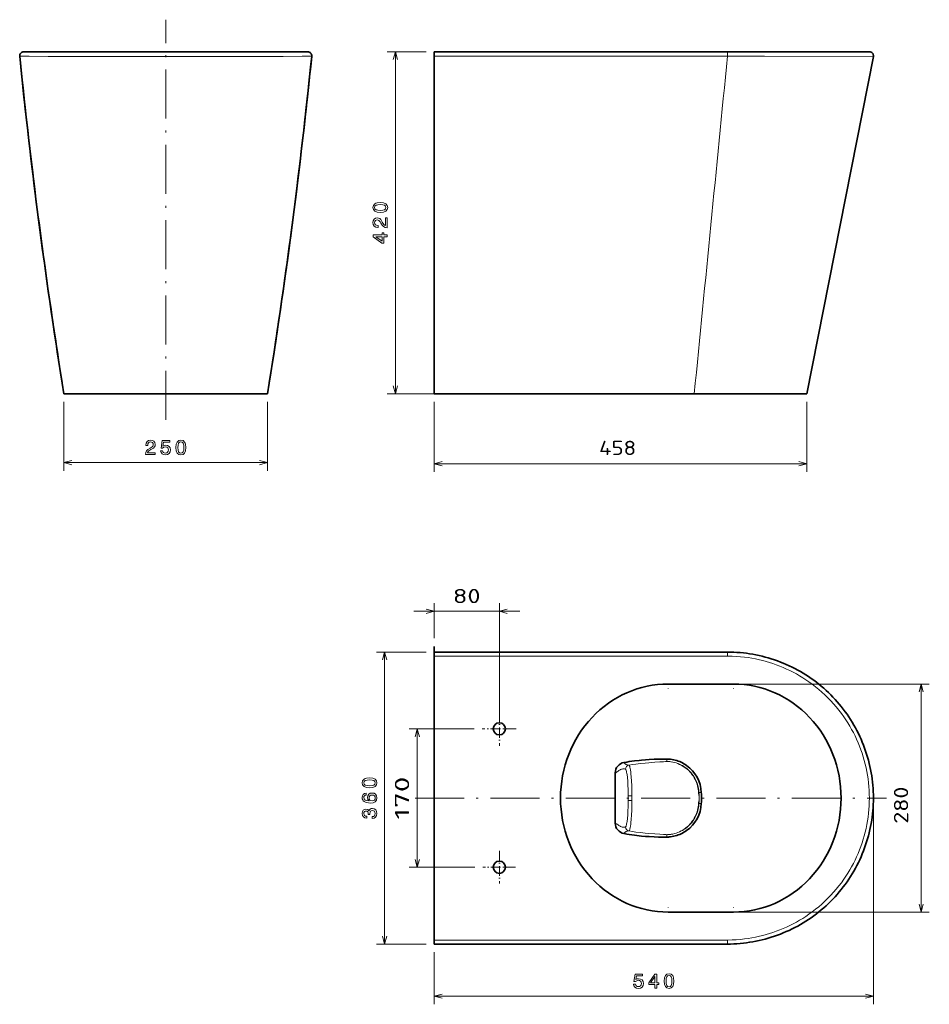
# Model space of a CAD drawing. Extents: x 13 to 237, y 56 to 298.
import ezdxf
from ezdxf.enums import TextEntityAlignment as Align

# ---------------------------------------------------------------- set-up
doc = ezdxf.new("R2010")
doc.units = 0
doc.linetypes.add('DASHDOT', pattern=[18.5, 12, -3, 0.5, -3])
doc.layers.get('0').update_dxf_attribs({"lineweight": 13})
doc.styles.get("Standard").update_dxf_attribs({"font": 'isocp.shx'})

# ---------------------------------------------------------------- blocks, each defined once
blk = doc.blocks.new('BLOCK5')
at = {"color": 7, "lineweight": 13}
for p, q in [((180.59, 134.75), (232.3, 134.75)), ((230.3, 78.75), (230.3, 134.75)), ((180.59, 78.75), (232.3, 78.75))]:
    blk.add_line(p, q, dxfattribs=at)
for points in [[(230.82, 132.82), (230.3, 134.75), (229.78, 132.82)], [(229.78, 80.68), (230.3, 78.75), (230.82, 80.68)]]:
    blk.add_lwpolyline(points, dxfattribs=at)
blk.add_text('280', height=3.5, rotation=90, dxfattribs=at).set_placement((227.11, 100.45), (227.11, 109.56), align=Align.FIT)
blk = doc.blocks.new('BLOCK6')
at = {"color": 7, "lineweight": 13, "ltscale": 0.429965}
for p, q in [((110.7, 204.05), (110.7, 186.85)), ((202.2, 204.05), (202.2, 186.85))]:
    blk.add_line(p, q, dxfattribs=at)
at = {"color": 7, "lineweight": 13}
blk.add_line((110.7, 188.85), (202.2, 188.85), dxfattribs=at)
for points in [[(112.63, 189.37), (110.7, 188.85), (112.63, 188.33)], [(200.26, 188.33), (202.2, 188.85), (200.26, 189.37)]]:
    blk.add_lwpolyline(points, dxfattribs=at)
blk.add_text('458', height=3.5, dxfattribs=at).set_placement((151.19, 190.99), (160.3, 190.99), align=Align.FIT)
blk = doc.blocks.new('BLOCK7')
at = {"color": 7, "lineweight": 13}
for p, q in [((105.7, 152.61), (131.7, 152.61)), ((126.7, 125.75), (126.7, 154.61))]:
    blk.add_line(p, q, dxfattribs=at)
at = {"color": 7, "lineweight": 13, "ltscale": 0.215312}
blk.add_line((110.7, 146), (110.7, 154.61), dxfattribs=at)
at = {"color": 7, "lineweight": 13}
for points in [[(108.77, 152.09), (110.7, 152.61), (108.77, 153.13)], [(128.63, 153.13), (126.7, 152.61), (128.63, 152.09)]]:
    blk.add_lwpolyline(points, dxfattribs=at)
blk.add_text('80', height=3.5, dxfattribs=at).set_placement((115.31, 154.61), (122.08, 154.61), align=Align.FIT)
blk = doc.blocks.new('BLOCK8')
at = {"color": 7, "lineweight": 13, "ltscale": 0.399254}
blk.add_line((120.52, 123.75), (104.55, 123.75), dxfattribs=at)
at = {"color": 7, "lineweight": 13}
blk.add_line((106.55, 89.75), (106.55, 123.75), dxfattribs=at)
at = {"color": 7, "lineweight": 13, "ltscale": 0.403227}
blk.add_line((120.68, 89.75), (104.55, 89.75), dxfattribs=at)
at = {"color": 7, "lineweight": 13}
for points in [[(107.07, 121.82), (106.55, 123.75), (106.04, 121.82)], [(106.04, 91.68), (106.55, 89.75), (107.07, 91.68)]]:
    blk.add_lwpolyline(points, dxfattribs=at)
blk.add_text('170', height=3.5, rotation=90, dxfattribs=at).set_placement((104.55, 101.5), (104.55, 112.01), align=Align.FIT)
blk = doc.blocks.new('BLOCK9')
at = {"color": 7, "linetype": 'DASHDOT', "lineweight": 13, "ltscale": 0.208743}
for p, q in [((126.7, 127.93), (126.7, 119.58)), ((130.87, 123.75), (122.52, 123.75))]:
    blk.add_line(p, q, dxfattribs=at)
blk = doc.blocks.new('BLOCK10')
at = {"color": 7, "linetype": 'DASHDOT', "lineweight": 13, "ltscale": 0.200797}
for p, q in [((126.7, 93.77), (126.7, 85.74)), ((130.71, 89.75), (122.68, 89.75))]:
    blk.add_line(p, q, dxfattribs=at)

msp = doc.modelspace()

# ---------------------------------------------------------------- linework, layer by layer
at = {"color": 7, "linetype": 'DASHDOT', "lineweight": 13}
for p, q in [((49.16, 199.66), (49.16, 297.9)), ((110.43, 106.75), (226.18, 106.75))]:
    msp.add_line(p, q, dxfattribs=at)
at = {"color": 7, "lineweight": 35}
for p, q in [((49.16, 290.05), (14.3, 290.05)), ((49.16, 290.05), (84.02, 290.05)), ((115.1, 206.05), (115.1, 288.95)), ((187.13, 290.05), (124.8, 290.05)), ((221.98, 290.05), (187.13, 290.05)), ((206.6, 206.05), (222.96, 288.86)), ((74.16, 206.05), (24.16, 206.05)), ((49.16, 206.05), (24.16, 206.05)), ((49.16, 206.05), (74.16, 206.05)), ((115.1, 206.05), (206.6, 206.05)), ((115.1, 109.14), (115.1, 144)), ((115.1, 142.61), (115.1, 70.89)), ((124.8, 142.61), (187.13, 142.61)), ((115.1, 106.75), (115.1, 71.89)), ((124.8, 70.89), (187.13, 70.89))]:
    msp.add_line(p, q, dxfattribs=at)
at = {"color": 7, "lineweight": 35, "ltscale": 0.000132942}
msp.add_line((21.16, 290.05), (21.16, 290.05), dxfattribs=at)
at = {"color": 7, "lineweight": 35, "ltscale": 0.000133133}
msp.add_line((77.16, 290.05), (77.16, 290.05), dxfattribs=at)
at = {"color": 7, "lineweight": 13, "ltscale": 0.238115}
msp.add_line((113.1, 290.05), (103.58, 290.05), dxfattribs=at)
at = {"color": 7, "lineweight": 13}
for p, q in [((105.58, 206.05), (105.58, 290.05)), ((187.13, 288.95), (124.8, 288.95)), ((24.16, 189.12), (74.16, 189.12)), ((102.93, 70.89), (102.93, 142.61)), ((187.13, 141.61), (124.8, 141.61)), ((222.98, 104.75), (222.98, 56.1)), ((187.13, 71.89), (124.8, 71.89)), ((115.1, 58.1), (222.98, 58.1))]:
    msp.add_line(p, q, dxfattribs=at)
at = {"color": 7, "lineweight": 35, "ltscale": 0.24245}
for p, q in [((124.8, 290.05), (115.1, 290.05)), ((115.1, 142.61), (124.8, 142.61)), ((115.1, 70.89), (124.8, 70.89))]:
    msp.add_line(p, q, dxfattribs=at)
at = {"color": 7, "lineweight": 35, "ltscale": 0.027516}
msp.add_line((115.1, 290.05), (115.1, 288.95), dxfattribs=at)
at = {"color": 7, "lineweight": 13, "ltscale": 0.24245}
for p, q in [((124.8, 288.95), (115.1, 288.95)), ((124.8, 141.61), (115.1, 141.61)), ((124.8, 71.89), (115.1, 71.89))]:
    msp.add_line(p, q, dxfattribs=at)
at = {"color": 7, "lineweight": 13, "ltscale": 0.027512}
msp.add_line((187.13, 290.05), (187.13, 288.95), dxfattribs=at)
at = {"color": 7, "lineweight": 13, "ltscale": 0.363115}
msp.add_line((118.1, 206.05), (103.58, 206.05), dxfattribs=at)
at = {"color": 7, "lineweight": 13, "ltscale": 0.423257}
msp.add_line((24.16, 204.05), (24.16, 187.12), dxfattribs=at)
at = {"color": 7, "lineweight": 13, "ltscale": 0.423256}
msp.add_line((74.16, 204.05), (74.16, 187.12), dxfattribs=at)
at = {"color": 7, "lineweight": 13, "ltscale": 0.30421}
for p, q in [((113.1, 142.61), (100.93, 142.61)), ((113.1, 70.89), (100.93, 70.89))]:
    msp.add_line(p, q, dxfattribs=at)
at = {"color": 7, "lineweight": 35, "ltscale": 0.025}
for p, q in [((115.1, 141.61), (115.1, 142.61)), ((115.1, 71.89), (115.1, 70.89))]:
    msp.add_line(p, q, dxfattribs=at)
at = {"color": 7, "lineweight": 13, "ltscale": 0.025}
for p, q in [((187.13, 141.61), (187.13, 142.61)), ((187.13, 71.89), (187.13, 70.89))]:
    msp.add_line(p, q, dxfattribs=at)
at = {"color": 7, "lineweight": 35, "ltscale": 0.4012}
for p, q in [((188.61, 134.75), (172.56, 134.75)), ((188.61, 78.75), (172.56, 78.75))]:
    msp.add_line(p, q, dxfattribs=at)
at = {"color": 7, "lineweight": 13, "ltscale": 0.002744}
for p, q in [((172.56, 133.65), (172.56, 133.76)), ((188.61, 133.65), (188.61, 133.76)), ((172.56, 79.86), (172.56, 79.75)), ((188.61, 79.86), (188.61, 79.75))]:
    msp.add_line(p, q, dxfattribs=at)
at = {"color": 7, "lineweight": 13, "ltscale": 0.013877}
for p, q in [((172.21, 115.75), (172.22, 116.31)), ((172.21, 97.75), (172.22, 97.2))]:
    msp.add_line(p, q, dxfattribs=at)
at = {"color": 7, "lineweight": 13, "ltscale": 0.000816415}
for p, q in [((172.22, 116.31), (172.22, 116.34)), ((172.22, 97.2), (172.22, 97.17))]:
    msp.add_line(p, q, dxfattribs=at)
at = {"color": 7, "lineweight": 35, "ltscale": 0.15413}
for p in [(159.57, 112.92), (159.57, 100.59)]:
    msp.add_line(p, (159.57, 106.75), dxfattribs=at)
at = {"color": 7, "lineweight": 13, "ltscale": 0.014368}
for p, q in [((162.74, 106.75), (162.74, 107.33)), ((162.74, 106.75), (162.74, 106.18)), ((163.67, 106.75), (163.67, 107.33)), ((163.67, 106.75), (163.67, 106.18))]:
    msp.add_line(p, q, dxfattribs=at)
at = {"color": 7, "lineweight": 13, "ltscale": 0.023384}
for p, q in [((162.74, 107.33), (163.67, 107.33)), ((162.74, 106.18), (163.67, 106.18))]:
    msp.add_line(p, q, dxfattribs=at)
at = {"color": 7, "lineweight": 13, "ltscale": 0.01368}
for p, q in [((180.13, 108.09), (180.67, 108.11)), ((180.13, 105.42), (180.67, 105.39))]:
    msp.add_line(p, q, dxfattribs=at)
at = {"color": 7, "lineweight": 13, "ltscale": 0.00081637}
for p, q in [((180.67, 108.11), (180.71, 108.11)), ((180.67, 105.39), (180.71, 105.39))]:
    msp.add_line(p, q, dxfattribs=at)
at = {"color": 7, "lineweight": 13, "ltscale": 0.319867}
msp.add_line((115.1, 68.89), (115.1, 56.1), dxfattribs=at)
at = {"color": 7, "lineweight": 13}
for points in [[(49.16, 288.86), (34.84, 288.86), (27.48, 288.87), (20.32, 288.89), (15.66, 288.92), (13.77, 288.93), (13.36, 288.94), (13.31, 288.95), (13.31, 288.95), (13.3, 288.95)], [(49.16, 288.86), (63.48, 288.86), (70.83, 288.87), (78, 288.89), (82.66, 288.92), (84.55, 288.93), (84.96, 288.94), (85.01, 288.95), (85.01, 288.95), (85.01, 288.95)], [(106.09, 288.12), (105.58, 290.05), (105.06, 288.12)], [(222.96, 288.86), (196.19, 288.93), (187.21, 288.95), (187.13, 288.95)], [(105.06, 207.98), (105.58, 206.05), (106.09, 207.98)], [(26.09, 189.64), (24.16, 189.12), (26.09, 188.6)], [(72.23, 188.6), (74.16, 189.12), (72.23, 189.64)], [(103.45, 140.68), (102.93, 142.61), (102.41, 140.68)], [(221.98, 106.75), (221.97, 107.69), (221.93, 108.63), (221.87, 109.57), (221.77, 110.5), (221.66, 111.43), (221.52, 112.36), (221.35, 113.29), (221.16, 114.19), (220.95, 115.1), (220.72, 115.99), (220.46, 116.88), (220.18, 117.76), (219.88, 118.63), (219.56, 119.49), (219.21, 120.35), (218.85, 121.18), (218.46, 122), (218.06, 122.82), (217.63, 123.62), (217.18, 124.41), (216.71, 125.19), (216.22, 125.95), (215.71, 126.71), (215.12, 127.53), (214.5, 128.34), (213.86, 129.13), (213.2, 129.9), (212.52, 130.65), (211.81, 131.38), (211.08, 132.08), (210.33, 132.77), (209.56, 133.44), (208.78, 134.08), (207.97, 134.7), (207.15, 135.29), (206.4, 135.8), (205.63, 136.3), (204.86, 136.77), (204.07, 137.22), (203.27, 137.65), (202.46, 138.05), (201.63, 138.44), (200.79, 138.81), (199.95, 139.15), (199.09, 139.48), (198.28, 139.76), (197.46, 140.03), (196.63, 140.27), (195.8, 140.5), (194.96, 140.71), (194.05, 140.9), (193.15, 141.08), (192.24, 141.23), (191.32, 141.35), (190.3, 141.46), (189.28, 141.54), (188.26, 141.59), (187.24, 141.61), (187.13, 141.61)], [(162.07, 113.86), (161.98, 113.87), (161.8, 113.9), (161.71, 113.9), (161.57, 113.91), (161.42, 113.9), (161.26, 113.87), (161.07, 113.81), (160.87, 113.73), (160.74, 113.66), (160.48, 113.49), (160.26, 113.35), (160.05, 113.2), (159.87, 113.09), (159.68, 112.98)], [(162.91, 114.84), (162.6, 114.9), (162.46, 114.93), (162.27, 114.98), (162.13, 115.04), (162.06, 115.07), (162, 115.12), (161.96, 115.16), (161.93, 115.2), (161.87, 115.3), (161.82, 115.39), (161.75, 115.46)], [(162.74, 107.33), (162.74, 107.73), (162.72, 108.85), (162.68, 109.93), (162.62, 110.9), (162.55, 111.79), (162.47, 112.51), (162.42, 112.82), (162.37, 113.09), (162.33, 113.31), (162.28, 113.49), (162.23, 113.63), (162.18, 113.74), (162.15, 113.79), (162.12, 113.83), (162.09, 113.85), (162.07, 113.86)], [(172.21, 115.75), (172.05, 115.73), (171.89, 115.71), (171.42, 115.68), (170.49, 115.62), (169.29, 115.55), (167.83, 115.44), (166.88, 115.35), (165.76, 115.24), (164.6, 115.09), (163.77, 114.98), (162.91, 114.84)], [(163.67, 107.33), (163.67, 108.46), (163.64, 109.74), (163.58, 110.97), (163.51, 111.92), (163.43, 112.81), (163.38, 113.21), (163.33, 113.58), (163.24, 114.08), (163.19, 114.28), (163.14, 114.46), (163.09, 114.6), (163.04, 114.71), (163, 114.77), (162.97, 114.81), (162.94, 114.83), (162.91, 114.84)], [(180.13, 108.09), (180.1, 108.43), (180.07, 108.74), (180.01, 109.12), (179.94, 109.5), (179.86, 109.8), (179.75, 110.19), (179.61, 110.58), (179.46, 110.96), (179.28, 111.33), (179.14, 111.6), (178.99, 111.87), (178.73, 112.27), (178.45, 112.65), (178.15, 113.01), (177.83, 113.36), (177.49, 113.68), (177.13, 113.99), (176.75, 114.28), (176.41, 114.51), (176.05, 114.72), (175.68, 114.91), (175.31, 115.09), (174.93, 115.24), (174.54, 115.38), (174.14, 115.49), (173.73, 115.59), (173.32, 115.66), (172.91, 115.71), (172.43, 115.74), (172.21, 115.75)], [(172.21, 115.75), (172.47, 115.74), (172.73, 115.72), (172.98, 115.7), (173.23, 115.67), (173.67, 115.59), (174.1, 115.48), (174.53, 115.36), (174.94, 115.21), (175.36, 115.03), (175.76, 114.83), (176.16, 114.61), (176.53, 114.37), (176.9, 114.1), (177.26, 113.81), (177.6, 113.5), (177.91, 113.17), (178.21, 112.83), (178.49, 112.47), (178.75, 112.09), (178.98, 111.7), (179.2, 111.29), (179.37, 110.92), (179.53, 110.53), (179.66, 110.14), (179.78, 109.74), (179.87, 109.34), (179.94, 108.93), (179.99, 108.52), (180.02, 108.1), (180.03, 107.76)], [(180.09, 107.74), (180.09, 107.74), (180.08, 107.75), (180.07, 107.75), (180.03, 107.76)], [(221.98, 106.75), (221.97, 105.81), (221.93, 104.88), (221.87, 103.94), (221.77, 103), (221.66, 102.07), (221.52, 101.14), (221.35, 100.22), (221.16, 99.31), (220.95, 98.41), (220.72, 97.51), (220.46, 96.62), (220.18, 95.74), (219.88, 94.87), (219.56, 94.01), (219.21, 93.16), (218.85, 92.32), (218.46, 91.5), (218.06, 90.69), (217.63, 89.89), (217.18, 89.1), (216.71, 88.32), (216.22, 87.55), (215.71, 86.8), (215.12, 85.97), (214.5, 85.17), (213.86, 84.38), (213.2, 83.61), (212.52, 82.86), (211.81, 82.13), (211.08, 81.42), (210.33, 80.73), (209.56, 80.07), (208.78, 79.43), (207.97, 78.81), (207.15, 78.21), (206.4, 77.7), (205.63, 77.21), (204.86, 76.74), (204.07, 76.29), (203.27, 75.86), (202.46, 75.45), (201.63, 75.06), (200.79, 74.7), (199.95, 74.35), (199.09, 74.03), (198.28, 73.74), (197.46, 73.48), (196.63, 73.23), (195.8, 73), (194.96, 72.8), (194.05, 72.6), (193.15, 72.43), (192.24, 72.28), (191.32, 72.15), (190.3, 72.04), (189.28, 71.96), (188.26, 71.91), (187.24, 71.89), (187.13, 71.89)], [(162.74, 106.18), (162.74, 105.77), (162.72, 104.65), (162.68, 103.57), (162.62, 102.61), (162.55, 101.72), (162.47, 101), (162.42, 100.69), (162.37, 100.41), (162.33, 100.2), (162.28, 100.02), (162.23, 99.87), (162.18, 99.77), (162.15, 99.71), (162.12, 99.68), (162.09, 99.66), (162.07, 99.65)], [(163.67, 106.18), (163.67, 105.04), (163.64, 103.76), (163.58, 102.54), (163.51, 101.58), (163.43, 100.7), (163.38, 100.29), (163.33, 99.92), (163.24, 99.43), (163.19, 99.22), (163.14, 99.04), (163.09, 98.9), (163.04, 98.79), (163, 98.73), (162.97, 98.69), (162.94, 98.67), (162.91, 98.66)], [(172.21, 97.75), (172.47, 97.76), (172.73, 97.78), (172.98, 97.81), (173.23, 97.84), (173.67, 97.92), (174.1, 98.02), (174.53, 98.15), (174.94, 98.29), (175.36, 98.47), (175.76, 98.67), (176.16, 98.89), (176.53, 99.13), (176.9, 99.41), (177.26, 99.7), (177.6, 100.01), (177.91, 100.33), (178.21, 100.68), (178.49, 101.04), (178.75, 101.42), (178.98, 101.81), (179.2, 102.21), (179.37, 102.59), (179.53, 102.97), (179.66, 103.37), (179.78, 103.77), (179.87, 104.17), (179.94, 104.57), (179.99, 104.99), (180.02, 105.4), (180.03, 105.75)], [(180.13, 105.42), (180.1, 105.08), (180.07, 104.77), (180.01, 104.38), (179.94, 104.01), (179.86, 103.71), (179.75, 103.31), (179.61, 102.92), (179.46, 102.55), (179.28, 102.18), (179.14, 101.9), (178.99, 101.64), (178.73, 101.24), (178.45, 100.86), (178.15, 100.49), (177.83, 100.15), (177.49, 99.82), (177.13, 99.51), (176.75, 99.23), (176.41, 99), (176.05, 98.79), (175.68, 98.59), (175.31, 98.42), (174.93, 98.26), (174.54, 98.13), (174.14, 98.01), (173.73, 97.92), (173.32, 97.85), (172.91, 97.79), (172.43, 97.76), (172.21, 97.75)], [(180.09, 105.77), (180.09, 105.76), (180.08, 105.76), (180.07, 105.75), (180.03, 105.75)], [(162.07, 99.65), (161.98, 99.63), (161.8, 99.61), (161.71, 99.6), (161.57, 99.6), (161.42, 99.61), (161.26, 99.64), (161.07, 99.69), (160.87, 99.78), (160.74, 99.85), (160.48, 100.01), (160.26, 100.16), (160.05, 100.3), (159.87, 100.42), (159.68, 100.53)], [(162.91, 98.66), (162.6, 98.61), (162.46, 98.58), (162.27, 98.53), (162.13, 98.47), (162.06, 98.43), (162, 98.39), (161.96, 98.35), (161.93, 98.3), (161.87, 98.21), (161.82, 98.12), (161.75, 98.05)], [(172.21, 97.75), (172.05, 97.78), (171.89, 97.79), (171.42, 97.83), (170.49, 97.88), (169.29, 97.96), (167.83, 98.06), (166.88, 98.15), (165.76, 98.27), (164.6, 98.41), (163.77, 98.53), (162.91, 98.66)], [(102.41, 72.82), (102.93, 70.89), (103.45, 72.82)], [(117.03, 58.62), (115.1, 58.1), (117.03, 57.58)], [(221.05, 57.58), (222.98, 58.1), (221.05, 58.62)]]:
    msp.add_lwpolyline(points, dxfattribs=at)
for points in [[(101.87, 250.57), (102.66, 250.65), (103.22, 250.88), (103.57, 251.26), (103.68, 251.79), (103.57, 252.31), (103.22, 252.68), (102.66, 252.92), (101.87, 253), (101.08, 252.92), (100.77, 252.82), (100.51, 252.68), (100.17, 252.31), (100.05, 251.79), (100.17, 251.26), (100.51, 250.88), (101.08, 250.65)], [(101.87, 251.06), (101.26, 251.1), (100.82, 251.22), (100.56, 251.45), (100.47, 251.79), (100.56, 252.12), (100.82, 252.35), (101.26, 252.47), (101.87, 252.51), (102.48, 252.47), (102.92, 252.35), (103.18, 252.12), (103.26, 251.79), (103.18, 251.45), (102.92, 251.22), (102.48, 251.1)], [(103.58, 246.82), (103.58, 249.23), (103.14, 249.23), (103.14, 247.32), (102.91, 247.43), (102.71, 247.61), (102.35, 248.17), (102.2, 248.47), (101.98, 248.8), (101.73, 249.04), (101.43, 249.18), (101.09, 249.23), (100.67, 249.14), (100.34, 248.9), (100.13, 248.54), (100.05, 248.07), (100.14, 247.59), (100.37, 247.22), (100.75, 246.98), (101.25, 246.9), (101.32, 246.9), (101.32, 247.36), (101.28, 247.36), (100.94, 247.41), (100.69, 247.54), (100.52, 247.76), (100.47, 248.05), (100.52, 248.34), (100.65, 248.55), (100.84, 248.7), (101.09, 248.75), (101.32, 248.71), (101.52, 248.62), (101.69, 248.45), (101.84, 248.23), (102, 247.93), (102.32, 247.44), (102.65, 247.09), (103.05, 246.89), (103.56, 246.82)], [(103.58, 244.59), (103.58, 245.05), (102.71, 245.05), (102.71, 245.55), (102.31, 245.55), (102.31, 245.05), (100.15, 245.05), (100.15, 244.59), (102.26, 243.05), (102.71, 243.05), (102.71, 244.59)], [(102.31, 243.48), (100.74, 244.59), (102.31, 244.59)], [(44.19, 191.12), (46.6, 191.12), (46.6, 191.55), (44.7, 191.55), (44.8, 191.79), (44.98, 191.99), (45.54, 192.35), (45.84, 192.5), (46.17, 192.71), (46.41, 192.97), (46.55, 193.26), (46.6, 193.6), (46.51, 194.03), (46.28, 194.36), (45.91, 194.57), (45.44, 194.65), (44.96, 194.56), (44.59, 194.32), (44.35, 193.94), (44.27, 193.45), (44.27, 193.37), (44.73, 193.37), (44.73, 193.42), (44.78, 193.76), (44.91, 194.01), (45.13, 194.17), (45.42, 194.23), (45.71, 194.18), (45.93, 194.05), (46.07, 193.85), (46.12, 193.61), (46.08, 193.37), (45.99, 193.18), (45.83, 193.01), (45.6, 192.86), (45.31, 192.69), (44.81, 192.38), (44.46, 192.05), (44.26, 191.64), (44.19, 191.14)], [(47.91, 192.03), (48.02, 191.62), (48.27, 191.3), (48.63, 191.1), (49.09, 191.02), (49.6, 191.11), (50, 191.36), (50.25, 191.75), (50.35, 192.26), (50.26, 192.72), (50.02, 193.09), (49.64, 193.33), (49.15, 193.42), (48.78, 193.35), (48.48, 193.19), (48.62, 194.13), (50.16, 194.13), (50.16, 194.54), (48.29, 194.54), (48.01, 192.69), (48.41, 192.69), (48.71, 192.93), (49.08, 193.01), (49.4, 192.96), (49.65, 192.79), (49.8, 192.55), (49.86, 192.23), (49.8, 191.91), (49.64, 191.67), (49.4, 191.51), (49.08, 191.45), (48.81, 191.49), (48.6, 191.6), (48.45, 191.79), (48.38, 192.03)], [(51.68, 192.83), (51.76, 192.04), (51.99, 191.47), (52.37, 191.13), (52.89, 191.02), (53.41, 191.13), (53.79, 191.47), (54.02, 192.04), (54.11, 192.83), (54.02, 193.62), (53.93, 193.93), (53.79, 194.19), (53.41, 194.53), (52.89, 194.65), (52.37, 194.53), (51.99, 194.18), (51.76, 193.62)], [(52.16, 192.83), (52.2, 193.44), (52.33, 193.88), (52.56, 194.14), (52.89, 194.23), (53.23, 194.14), (53.45, 193.88), (53.58, 193.44), (53.62, 192.83), (53.58, 192.21), (53.45, 191.78), (53.23, 191.52), (52.89, 191.43), (52.56, 191.52), (52.33, 191.78), (52.2, 192.21)], [(99.22, 109.27), (100.01, 109.35), (100.58, 109.59), (100.92, 109.96), (101.03, 110.49), (100.92, 111.01), (100.58, 111.39), (100.01, 111.62), (99.22, 111.7), (98.44, 111.62), (98.12, 111.52), (97.87, 111.39), (97.52, 111.01), (97.41, 110.49), (97.52, 109.96), (97.87, 109.59), (98.44, 109.35)], [(99.22, 109.76), (98.61, 109.8), (98.17, 109.92), (97.92, 110.15), (97.83, 110.49), (97.92, 110.82), (98.17, 111.05), (98.61, 111.17), (99.22, 111.21), (99.84, 111.17), (100.28, 111.05), (100.53, 110.82), (100.62, 110.49), (100.53, 110.15), (100.28, 109.92), (99.84, 109.8)], [(98.38, 107.96), (97.97, 107.87), (97.66, 107.65), (97.47, 107.3), (97.41, 106.86), (97.44, 106.56), (97.54, 106.3), (97.69, 106.08), (97.92, 105.88), (98.19, 105.73), (98.53, 105.62), (98.93, 105.55), (99.38, 105.53), (100.09, 105.61), (100.61, 105.86), (100.93, 106.26), (101.03, 106.8), (100.94, 107.29), (100.71, 107.67), (100.33, 107.91), (99.86, 107.99), (99.38, 107.91), (99.01, 107.68), (98.78, 107.32), (98.7, 106.87), (98.8, 106.39), (99.09, 106.04), (98.53, 106.11), (98.13, 106.27), (97.9, 106.52), (97.82, 106.86), (97.86, 107.12), (97.96, 107.31), (98.14, 107.43), (98.38, 107.5)], [(99.86, 107.5), (100.18, 107.45), (100.42, 107.31), (100.58, 107.08), (100.63, 106.8), (100.58, 106.5), (100.43, 106.27), (100.19, 106.13), (99.87, 106.08), (99.56, 106.13), (99.32, 106.27), (99.17, 106.51), (99.11, 106.82), (99.17, 107.09), (99.31, 107.31), (99.55, 107.45)], [(99.83, 101.75), (99.87, 101.75), (100.35, 101.83), (100.72, 102.06), (100.95, 102.44), (101.03, 102.93), (100.95, 103.46), (100.73, 103.85), (100.37, 104.1), (99.92, 104.19), (99.62, 104.15), (99.38, 104.04), (99.19, 103.86), (99.06, 103.62), (98.78, 103.94), (98.35, 104.06), (97.96, 103.98), (97.66, 103.77), (97.47, 103.41), (97.41, 102.93), (97.49, 102.48), (97.71, 102.13), (98.06, 101.9), (98.53, 101.83), (98.57, 101.83), (98.57, 102.28), (98.24, 102.32), (98.01, 102.45), (97.87, 102.66), (97.82, 102.96), (97.86, 103.22), (97.97, 103.41), (98.14, 103.53), (98.37, 103.57), (98.62, 103.53), (98.78, 103.4), (98.88, 103.19), (98.91, 102.91), (98.91, 102.71), (99.31, 102.71), (99.3, 102.96), (99.34, 103.27), (99.46, 103.51), (99.66, 103.65), (99.92, 103.7), (100.21, 103.65), (100.43, 103.5), (100.56, 103.27), (100.61, 102.96), (100.56, 102.64), (100.41, 102.41), (100.17, 102.26), (99.83, 102.21)], [(164.06, 61.01), (164.17, 60.6), (164.41, 60.27), (164.78, 60.07), (165.24, 60), (165.75, 60.09), (166.15, 60.33), (166.4, 60.73), (166.5, 61.23), (166.41, 61.7), (166.17, 62.07), (165.79, 62.31), (165.3, 62.39), (164.92, 62.33), (164.63, 62.17), (164.77, 63.11), (166.3, 63.11), (166.3, 63.52), (164.43, 63.52), (164.16, 61.67), (164.56, 61.67), (164.85, 61.9), (165.23, 61.99), (165.55, 61.93), (165.8, 61.77), (165.95, 61.52), (166.01, 61.21), (165.95, 60.89), (165.79, 60.64), (165.54, 60.49), (165.23, 60.43), (164.96, 60.47), (164.75, 60.58), (164.6, 60.76), (164.52, 61.01)], [(169.32, 60.1), (169.77, 60.1), (169.77, 60.97), (170.27, 60.97), (170.27, 61.37), (169.77, 61.37), (169.77, 63.52), (169.31, 63.52), (167.78, 61.41), (167.78, 60.97), (169.32, 60.97)], [(168.2, 61.37), (169.32, 62.94), (169.32, 61.37)], [(171.56, 61.81), (171.64, 61.02), (171.88, 60.45), (172.25, 60.11), (172.78, 60), (173.3, 60.11), (173.68, 60.45), (173.91, 61.02), (173.99, 61.81), (173.91, 62.59), (173.81, 62.91), (173.68, 63.16), (173.3, 63.51), (172.78, 63.62), (172.25, 63.51), (171.88, 63.16), (171.64, 62.59)], [(172.05, 61.81), (172.09, 62.42), (172.21, 62.86), (172.44, 63.11), (172.78, 63.2), (173.11, 63.11), (173.34, 62.86), (173.46, 62.42), (173.5, 61.81), (173.46, 61.19), (173.34, 60.75), (173.11, 60.5), (172.78, 60.41), (172.44, 60.5), (172.21, 60.75), (172.09, 61.19)]]:
    msp.add_lwpolyline(points, close=True, dxfattribs=at)
at = {"color": 7, "lineweight": 35}
for points in [[(187.13, 142.61), (187.91, 142.6), (188.69, 142.58), (189.47, 142.53), (190.25, 142.47), (191.03, 142.39), (191.81, 142.3), (192.58, 142.18), (193.35, 142.06), (194.12, 141.91), (194.89, 141.75), (195.65, 141.57), (196.4, 141.37), (197.16, 141.16), (197.9, 140.94), (198.65, 140.69), (199.39, 140.44), (200.12, 140.16), (200.84, 139.87), (201.56, 139.57), (202.28, 139.25), (202.98, 138.91), (203.68, 138.56), (204.37, 138.19), (205.06, 137.81), (205.73, 137.41), (206.4, 137), (207.05, 136.57), (207.7, 136.13), (208.33, 135.68), (208.96, 135.21), (209.57, 134.72), (210.18, 134.23), (210.77, 133.72), (211.35, 133.2), (211.93, 132.66), (212.48, 132.11), (213.03, 131.55), (213.57, 130.98), (214.09, 130.4), (214.6, 129.81), (215.09, 129.2), (215.58, 128.59), (216.05, 127.96), (216.5, 127.33), (216.94, 126.68), (217.37, 126.02), (217.78, 125.36), (218.18, 124.68), (218.56, 124), (218.93, 123.31), (219.28, 122.61), (219.62, 121.9), (219.94, 121.19), (220.24, 120.47), (220.53, 119.74), (220.81, 119.01), (221.06, 118.27), (221.31, 117.53), (221.53, 116.78), (221.74, 116.03), (221.94, 115.27), (222.12, 114.51), (222.28, 113.75), (222.43, 112.98), (222.56, 112.21), (222.67, 111.43), (222.76, 110.66), (222.84, 109.88), (222.9, 109.1), (222.95, 108.32), (222.97, 107.54), (222.98, 106.75)], [(172.22, 116.34), (171.22, 116.34), (170.18, 116.33), (169.1, 116.29), (167.88, 116.23), (166.98, 116.16), (166.03, 116.08), (165.44, 116.01), (164.26, 115.87), (163.02, 115.7), (162.38, 115.6), (161.72, 115.48)], [(187.13, 70.89), (187.91, 70.9), (188.69, 70.93), (189.47, 70.97), (190.25, 71.03), (191.03, 71.11), (191.81, 71.21), (192.58, 71.32), (193.35, 71.45), (194.12, 71.6), (194.89, 71.76), (195.65, 71.94), (196.4, 72.13), (197.16, 72.34), (197.9, 72.57), (198.65, 72.81), (199.39, 73.07), (200.12, 73.34), (200.84, 73.63), (201.56, 73.94), (202.28, 74.26), (202.98, 74.6), (203.68, 74.95), (204.37, 75.31), (205.06, 75.7), (205.73, 76.09), (206.4, 76.51), (207.05, 76.93), (207.7, 77.37), (208.33, 77.83), (208.96, 78.3), (209.57, 78.78), (210.18, 79.28), (210.77, 79.79), (211.35, 80.31), (211.93, 80.84), (212.48, 81.39), (213.03, 81.95), (213.57, 82.52), (214.09, 83.1), (214.6, 83.7), (215.09, 84.3), (215.58, 84.92), (216.05, 85.54), (216.5, 86.18), (216.94, 86.83), (217.37, 87.48), (217.78, 88.15), (218.18, 88.82), (218.56, 89.5), (218.93, 90.19), (219.28, 90.89), (219.62, 91.6), (219.94, 92.31), (220.24, 93.03), (220.53, 93.76), (220.81, 94.49), (221.06, 95.23), (221.31, 95.97), (221.53, 96.72), (221.74, 97.47), (221.94, 98.23), (222.12, 98.99), (222.28, 99.76), (222.43, 100.53), (222.56, 101.3), (222.67, 102.07), (222.76, 102.85), (222.84, 103.63), (222.9, 104.41), (222.95, 105.19), (222.97, 105.97), (222.98, 106.75)], [(172.22, 97.17), (171.22, 97.16), (170.18, 97.18), (169.1, 97.21), (167.88, 97.28), (166.98, 97.34), (166.03, 97.43), (165.44, 97.49), (164.26, 97.63), (163.02, 97.81), (162.38, 97.91), (161.72, 98.02)]]:
    msp.add_lwpolyline(points, dxfattribs=at)
for centre in [(131.1, 123.75), (131.1, 89.75)]:
    msp.add_circle(centre, 1.5, dxfattribs=at)
for centre, radius, start, end in [((14.3, 289.05), 1, 90, 185.7682), ((84.02, 289.05), 1, 354.2318, 450), ((221.98, 289.05), 1, 348.7697, 450), ((172.11, 107.73), 8.61, 85.8204, 89.2668), ((172.11, 107.73), 8.6, 75.304, 85.8204), ((162.17, 112.92), 2.61, 140.2205, 179.963), ((162.17, 112.92), 2.6, 100.0634, 140.2765), ((172.11, 107.74), 8.6, 54.6491, 75.3037), ((172.11, 107.73), 8.6, 2.513, 54.6512), ((149.74, 106.75), 30.99, 0.0006, 2.5149), ((149.74, 106.75), 30.99, 357.4851, 359.9994), ((172.11, 105.77), 8.6, 305.3488, 357.487), ((162.17, 100.59), 2.61, 180.037, 219.7795), ((162.17, 100.58), 2.6, 219.7235, 259.9366), ((172.11, 105.77), 8.61, 270.7332, 274.1796), ((172.11, 105.77), 8.6, 274.1796, 284.696), ((172.11, 105.77), 8.6, 284.6963, 305.3509)]:
    msp.add_arc(centre, radius, start, end, dxfattribs=at)
at = {"color": 7, "lineweight": 13}
for centre, radius, start, end in [((-110037.85, 11081.26), 110752.06, 354.3648045, 354.4078979), ((161.44, 115.11), 0.465, 48.2201, 53.5502), ((158.39, 115.35), 2.7, 295.9417, 298.7274), ((178.05, 108.12), 2.08, 349.2363, 358.9798), ((169.13, 106.29), 11.05, 2.399, 7.5181), ((169.13, 107.22), 11.05, 352.4819, 357.601), ((149.7, 106.3), 30.48, 0.8584, 3.368), ((149.7, 107.21), 30.48, 356.632, 359.1416), ((178.05, 105.38), 2.08, 1.0202, 10.7637), ((158.39, 98.16), 2.7, 61.2726, 64.0583), ((161.44, 98.39), 0.465, 306.4498, 311.7799)]:
    msp.add_arc(centre, radius, start, end, dxfattribs=at)
at = {"color": 7, "lineweight": 35}
for centre, major_axis, ratio, start_param, end_param in [((191.25, 273.81), (63.23, -494.28), 0.351355, 4.636862, 4.804848), ((212.92, 276.56), (67.06, -524.18), 0.372661, 4.641137, 4.794341), ((-92.93, 273.81), (-63.23, -494.28), 0.351355, 1.478338, 1.646323), ((-114.6, 276.56), (-67.06, -524.18), 0.372661, 1.488844, 1.642049), ((172.56, 106.75), (0, -28), 0.944, 3.141621, 4.712423), ((188.61, 106.75), (0, -28), 0.944, 1.570761, 3.141562), ((172.56, 106.75), (0, -28), 0.944, 4.712355, 6.283157), ((188.61, 106.75), (0, -28), 0.944, 0.00003, 1.570832)]:
    msp.add_ellipse(centre, major_axis=major_axis, ratio=ratio, start_param=start_param, end_param=end_param, dxfattribs=at)
at = {"color": 7, "lineweight": 13}
for centre, major_axis, start_param, end_param in [((163.06, 113.86), (-0.176, -0.984), 3.476522, 4.888686), ((163.06, 99.65), (0.176, -0.984), 4.536092, 5.948256)]:
    msp.add_ellipse(centre, major_axis=major_axis, ratio=0.994348, start_param=start_param, end_param=end_param, dxfattribs=at)

# ---------------------------------------------------------------- block references
at = {"lineweight": 0}
for name in ['BLOCK6', 'BLOCK7', 'BLOCK5', 'BLOCK9', 'BLOCK8', 'BLOCK10']:
    msp.add_blockref(name, (4.4, 0), dxfattribs=at)

doc.saveas('drawing.dxf')
